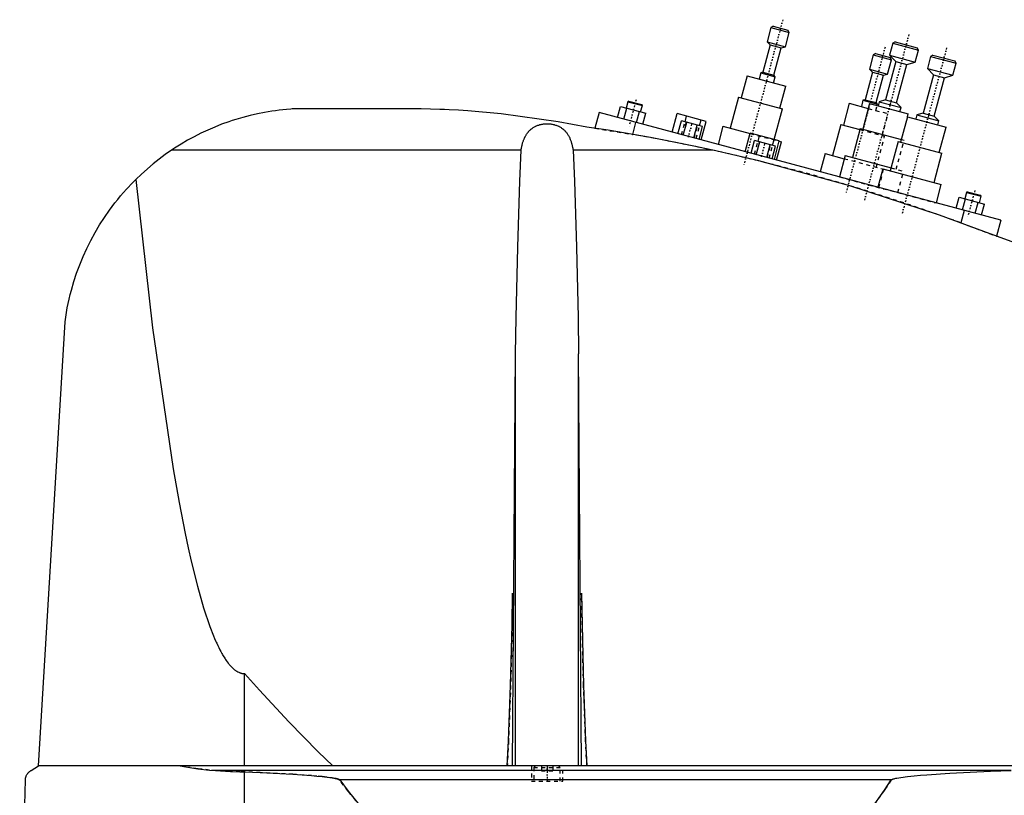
# Model space of a CAD drawing. Extents: x -139 to 702, y -139 to 487.
# Tile 4 of 7: x 300 to 561, y 69 to 275. Entities that reach past the tile are written whole.
import ezdxf

# ---------------------------------------------------------------- set-up
doc = ezdxf.new("R2010")
doc.units = 0
doc.linetypes.add('CENTER', pattern=[1.5, 0.45, -0.5, 0.05, -0.5])
doc.linetypes.add('DASHED', pattern=[2, 1, -1])
for name, color, linetype in [('AM_0', 7, 'CONTINUOUS'), ('AM_3', 7, 'DASHED'), ('AM_7', 7, 'CENTER')]:
    doc.layers.add(name, color=color, linetype=linetype)

msp = doc.modelspace()

# ---------------------------------------------------------------- linework, layer by layer
at = {"layer": 'AM_0', "color": 7, "linetype": 'CONTINUOUS'}
for p, q in [((499.21, 272.47), (498.2, 268.7)), ((499.82, 272.82), (499.21, 272.47)), ((499.21, 272.47), (504.04, 271.18)), ((499.82, 272.82), (503.69, 271.79)), ((503.03, 267.41), (504.04, 271.18)), ((504.04, 271.18), (503.69, 271.79)), ((498.2, 268.7), (499.01, 267.86)), ((498.2, 268.7), (503.03, 267.41)), ((531.45, 268.33), (530.6, 265.14)), ((532.07, 268.68), (531.45, 268.33)), ((531.45, 268.33), (538.22, 266.52)), ((532.07, 268.68), (537.86, 267.13)), ((499.01, 267.86), (497.07, 260.62)), ((499.01, 267.86), (501.91, 267.09)), ((499.97, 259.84), (501.91, 267.09)), ((501.91, 267.09), (503.03, 267.41)), ((537.36, 263.33), (538.22, 266.52)), ((538.22, 266.52), (537.86, 267.13)), ((526.26, 265.22), (525.25, 261.46)), ((526.87, 265.58), (526.26, 265.22)), ((526.26, 265.22), (531.09, 263.93)), ((526.87, 265.58), (530.73, 264.54)), ((532.22, 263.46), (529.5, 253.32)), ((530.08, 260.16), (531.09, 263.93)), ((530.6, 265.14), (532.22, 263.46)), ((530.6, 265.14), (537.36, 263.33)), ((531.09, 263.93), (530.73, 264.54)), ((532.22, 263.46), (535.12, 262.69)), ((535.12, 262.69), (537.36, 263.33)), ((541.45, 264.83), (540.6, 261.64)), ((542.07, 265.18), (541.45, 264.83)), ((541.45, 264.83), (548.22, 263.02)), ((542.07, 265.18), (547.86, 263.63)), ((548.22, 263.02), (547.86, 263.63)), ((496.51, 260.46), (496.07, 258.82)), ((497.07, 260.62), (496.51, 260.46)), ((496.51, 260.46), (500.37, 259.42)), ((497.07, 260.62), (499.97, 259.84)), ((526.06, 260.62), (524.12, 253.37)), ((525.25, 261.46), (526.06, 260.62)), ((525.25, 261.46), (530.08, 260.16)), ((526.06, 260.62), (528.95, 259.84)), ((532.4, 252.55), (535.12, 262.69)), ((540.6, 261.64), (542.22, 259.96)), ((540.6, 261.64), (547.36, 259.83)), ((547.36, 259.83), (548.22, 263.02)), ((492.88, 259.67), (491.33, 253.88)), ((492.88, 259.67), (503.12, 256.93)), ((499.93, 257.78), (500.37, 259.42)), ((500.37, 259.42), (499.97, 259.84)), ((527.01, 252.6), (528.95, 259.84)), ((528.95, 259.84), (530.08, 260.16)), ((542.22, 259.96), (539.5, 249.82)), ((542.22, 259.96), (545.12, 259.19)), ((542.4, 249.05), (545.12, 259.19)), ((545.12, 259.19), (547.36, 259.83)), ((501.57, 251.13), (503.12, 256.93)), ((461.34, 252.85), (460.89, 251.16)), ((461.65, 253.03), (461.34, 252.85)), ((461.34, 252.85), (465.21, 251.82)), ((461.65, 253.03), (465.03, 252.12)), ((490.65, 254.06), (488.45, 245.85)), ((490.65, 254.06), (502.24, 250.95)), ((523.56, 253.21), (523.12, 251.57)), ((524.12, 253.37), (523.56, 253.21)), ((523.56, 253.21), (527.42, 252.18)), ((524.12, 253.37), (527.01, 252.6)), ((527.82, 252.84), (527.54, 251.78)), ((529.5, 253.32), (527.82, 252.84)), ((527.82, 252.84), (533.62, 251.29)), ((529.5, 253.32), (532.4, 252.55)), ((405.5, 251), (374, 251)), ((458.61, 248.67), (459.39, 251.56)), ((459.39, 251.56), (466.08, 249.77)), ((460.29, 248.22), (461.06, 251.12)), ((463.63, 247.32), (464.41, 250.22)), ((464.75, 250.13), (465.21, 251.82)), ((465.21, 251.82), (465.03, 252.12)), ((500.07, 242.84), (502.24, 250.95)), ((519.93, 252.42), (518.37, 246.63)), ((519.93, 252.42), (524.97, 251.07)), ((525.32, 252.37), (523.5, 245.61)), ((525.32, 252.37), (535.55, 249.63)), ((527.42, 252.18), (527.01, 252.6)), ((527.33, 251.83), (527.42, 252.18)), ((533.62, 251.29), (532.4, 252.55)), ((533.33, 250.23), (533.62, 251.29)), ((453.75, 249.97), (452.64, 245.83)), ((560, 221.5), (453.75, 249.97)), ((465.3, 246.87), (466.08, 249.77)), ((473.07, 244.79), (474.39, 249.72)), ((482.11, 247.65), (474.39, 249.72)), ((474.62, 244.38), (475.53, 247.76)), ((481.11, 246.26), (475.53, 247.76)), ((476.48, 247.5), (476.89, 249.05)), ((480.34, 246.47), (480.76, 248.01)), ((480.79, 242.72), (482.11, 247.65)), ((535.32, 248.87), (533.5, 242.11)), ((535.32, 248.87), (545.55, 246.13)), ((535.35, 248.86), (535.55, 249.63)), ((537.82, 249.34), (537.54, 248.28)), ((539.5, 249.82), (537.82, 249.34)), ((537.82, 249.34), (543.62, 247.79)), ((539.5, 249.82), (542.4, 249.05)), ((543.62, 247.79), (542.4, 249.05)), ((543.33, 246.73), (543.62, 247.79)), ((463.41, 247.38), (462.55, 244.19)), ((476.02, 244), (476.93, 247.38)), ((478.81, 243.26), (479.71, 246.64)), ((480.2, 242.88), (481.11, 246.26)), ((486.52, 246.36), (485.23, 241.54)), ((486.52, 246.36), (493.68, 244.45)), ((517.7, 246.81), (515.5, 238.6)), ((517.7, 246.81), (522.74, 245.46)), ((522.83, 245.79), (520.76, 238.07)), ((522.83, 245.79), (533.71, 242.88)), ((543.74, 239.37), (545.55, 246.13)), ((492.39, 239.62), (493.71, 244.54)), ((501.43, 242.47), (493.71, 244.54)), ((493.94, 239.2), (494.85, 242.58)), ((500.43, 241.09), (494.85, 242.58)), ((495.34, 238.83), (496.24, 242.21)), ((495.8, 242.33), (496.21, 243.87)), ((499.66, 241.29), (500.08, 242.84)), ((500.11, 237.55), (501.43, 242.47)), ((500.68, 237.39), (501.98, 242.22)), ((501.41, 242.38), (501.98, 242.22)), ((532.83, 242.29), (530.76, 234.57)), ((532.83, 242.29), (544.42, 239.19)), ((433.13, 240), (340.66, 240)), ((483.81, 240), (446.87, 240)), ((498.13, 238.08), (499.03, 241.46)), ((499.52, 237.71), (500.43, 241.09)), ((513.57, 239.12), (512.27, 234.29)), ((513.57, 239.12), (518.6, 237.77)), ((518.83, 238.58), (517.31, 232.94)), ((518.83, 238.58), (530.97, 235.33)), ((542.35, 231.46), (544.42, 239.19)), ((528.83, 235.08), (527.52, 230.2)), ((528.83, 235.08), (544.28, 230.94)), ((542.97, 226.06), (544.28, 230.94)), ((548.2, 224.66), (548.98, 227.56)), ((548.98, 227.56), (555.67, 225.77)), ((549.88, 224.21), (550.65, 227.11)), ((550.93, 228.85), (550.48, 227.16)), ((551.24, 229.02), (550.93, 228.85)), ((550.93, 228.85), (554.8, 227.81)), ((551.24, 229.02), (554.62, 228.12)), ((554.34, 226.12), (554.8, 227.81)), ((554.8, 227.81), (554.62, 228.12)), ((550.34, 224.09), (549.45, 220.77)), ((553.22, 223.32), (554, 226.21)), ((554.89, 222.87), (555.67, 225.77)), ((560, 221.5), (558.87, 217.27)), ((305.5, 77.05), (312.5, 194.62)), ((430.88, 77.05), (431.67, 186.12)), ((431.67, 77.05), (431.67, 186.12)), ((449.12, 77.05), (448.33, 186.12)), ((448.33, 77.05), (448.33, 186.12)), ((360, 77.05), (360, 101.49)), ((303.5, 75.85), (305.5, 77.05)), ((697, 77.05), (305.5, 77.05)), ((562.76, 75.85), (352.3, 75.85)), ((300.5, 16.5), (302, 73.35)), ((360, 16.5), (360, 75.49)), ((531.04, 73.35), (385.14, 73.35))]:
    msp.add_line(p, q, dxfattribs=at)
for points in [[(374, 251, 0), (373.84, 250.99, 0), (373.51, 250.98, 0), (373.18, 250.96, 0), (373.02, 250.95, 0), (372.85, 250.94, 0), (372.53, 250.92, 0), (372.2, 250.89, 0), (371.06, 250.8, 0), (369.12, 250.6, 0), (368.16, 250.47, 0), (367.2, 250.33, 0), (365.27, 250.01, 0), (363.36, 249.63, 0), (361.45, 249.2, 0), (359.56, 248.7, 0), (357.67, 248.14, 0), (356.73, 247.84, 0), (355.79, 247.53, 0), (353.92, 246.86, 0), (352.08, 246.13, 0), (350.25, 245.34, 0), (348.44, 244.49, 0), (346.66, 243.59, 0), (345.78, 243.11, 0), (344.91, 242.63, 0), (343.18, 241.62, 0), (341.49, 240.55, 0), (340.66, 240, 0)], [(450.5, 246.15, 0), (442.95, 247.54, 0), (427.81, 249.63, 0), (419.04, 250.41, 0), (416.55, 250.57, 0), (414.08, 250.71, 0), (412.84, 250.77, 0), (411.61, 250.82, 0), (409.16, 250.91, 0), (406.72, 250.98, 0), (405.5, 251, 0)], [(433.13, 240, 0), (433.14, 240.1, 0), (433.17, 240.31, 0), (433.21, 240.51, 0), (433.23, 240.61, 0), (433.25, 240.72, 0), (433.29, 240.92, 0), (433.33, 241.12, 0), (433.38, 241.32, 0), (433.43, 241.52, 0), (433.48, 241.72, 0), (433.51, 241.82, 0), (433.54, 241.92, 0), (433.6, 242.12, 0), (433.66, 242.31, 0), (433.72, 242.5, 0), (433.79, 242.69, 0), (433.87, 242.88, 0), (433.9, 242.97, 0), (433.94, 243.06, 0), (434.02, 243.24, 0), (434.11, 243.42, 0), (434.15, 243.51, 0), (434.2, 243.59, 0), (434.29, 243.77, 0), (434.38, 243.93, 0), (434.43, 244.02, 0), (434.48, 244.1, 0), (434.59, 244.26, 0), (434.7, 244.42, 0), (434.81, 244.57, 0), (434.93, 244.72, 0), (435.05, 244.87, 0), (435.11, 244.94, 0), (435.17, 245.01, 0), (435.3, 245.15, 0), (435.43, 245.28, 0), (435.57, 245.41, 0), (435.71, 245.54, 0), (435.86, 245.66, 0), (435.93, 245.71, 0), (436.01, 245.77, 0), (436.16, 245.88, 0), (436.32, 245.99, 0), (436.48, 246.09, 0), (436.65, 246.19, 0), (436.83, 246.28, 0), (436.92, 246.33, 0), (437.01, 246.37, 0), (437.2, 246.46, 0), (437.39, 246.54, 0), (437.59, 246.61, 0), (437.79, 246.68, 0), (438, 246.74, 0), (438.1, 246.77, 0), (438.2, 246.8, 0), (438.41, 246.85, 0), (438.62, 246.89, 0), (438.84, 246.93, 0), (439.05, 246.96, 0), (439.26, 246.98, 0), (439.37, 246.99, 0), (439.48, 247, 0), (439.69, 247.01, 0), (439.9, 247.02, 0), (440, 247.02, 0), (440.1, 247.02, 0), (440.31, 247.01, 0), (440.52, 247, 0), (440.63, 246.99, 0), (440.74, 246.98, 0), (440.95, 246.96, 0), (441.16, 246.93, 0), (441.38, 246.89, 0), (441.59, 246.85, 0), (441.8, 246.8, 0), (441.9, 246.77, 0), (442, 246.74, 0), (442.21, 246.68, 0), (442.41, 246.61, 0), (442.61, 246.54, 0), (442.8, 246.46, 0), (442.99, 246.37, 0), (443.08, 246.33, 0), (443.17, 246.28, 0), (443.35, 246.19, 0), (443.52, 246.09, 0), (443.68, 245.99, 0), (443.84, 245.88, 0), (443.99, 245.77, 0), (444.07, 245.71, 0), (444.14, 245.66, 0), (444.29, 245.54, 0), (444.43, 245.41, 0), (444.57, 245.28, 0), (444.7, 245.15, 0), (444.83, 245.01, 0), (444.89, 244.94, 0), (444.95, 244.87, 0), (445.07, 244.72, 0), (445.19, 244.57, 0), (445.3, 244.42, 0), (445.41, 244.26, 0), (445.52, 244.1, 0), (445.57, 244.02, 0), (445.62, 243.93, 0), (445.71, 243.77, 0), (445.8, 243.59, 0), (445.85, 243.51, 0), (445.89, 243.42, 0), (445.98, 243.24, 0), (446.06, 243.06, 0), (446.1, 242.97, 0), (446.13, 242.88, 0), (446.21, 242.69, 0), (446.28, 242.5, 0), (446.34, 242.31, 0), (446.4, 242.12, 0), (446.46, 241.92, 0), (446.49, 241.82, 0), (446.52, 241.72, 0), (446.57, 241.52, 0), (446.62, 241.32, 0), (446.67, 241.12, 0), (446.71, 240.92, 0), (446.75, 240.72, 0), (446.77, 240.61, 0), (446.79, 240.51, 0), (446.83, 240.31, 0), (446.86, 240.1, 0), (446.87, 240, 0)], [(483.81, 240, 0), (478.39, 241.16, 0), (467.37, 243.33, 0), (456.16, 245.27, 0), (450.5, 246.15, 0)], [(340.66, 240, 0), (338.99, 238.84, 0), (335.77, 236.37, 0), (332.71, 233.71, 0), (331.25, 232.3, 0)], [(431.67, 186.12, 0), (431.81, 195.73, 0), (432.22, 214.34, 0), (432.79, 231.8, 0), (433.13, 240, 0)], [(446.87, 240, 0), (447.21, 231.8, 0), (447.78, 214.34, 0), (448.19, 195.73, 0), (448.33, 186.12, 0)], [(555.5, 218.5, 0), (543.79, 222.83, 0), (520.06, 230.59, 0), (495.97, 237.17, 0), (483.81, 240, 0)], [(312.5, 194.62, 0), (312.67, 195.85, 0), (313.09, 198.26, 0), (313.59, 200.63, 0), (313.87, 201.8, 0), (314.17, 202.96, 0), (314.83, 205.25, 0), (315.57, 207.5, 0), (316.39, 209.72, 0), (317.29, 211.89, 0), (318.26, 214.04, 0), (318.78, 215.1, 0), (319.31, 216.14, 0), (320.44, 218.21, 0), (321.64, 220.24, 0), (322.92, 222.23, 0), (324.27, 224.17, 0), (325.7, 226.07, 0), (326.44, 227, 0), (327.2, 227.91, 0), (328.77, 229.71, 0), (330.4, 231.45, 0), (331.25, 232.3, 0)], [(331.25, 232.3, 0), (335.67, 193.02, 0), (341.08, 155.68, 0), (342.67, 146.74, 0), (344.27, 138.59, 0), (345.07, 134.81, 0), (345.88, 131.23, 0), (347.51, 124.67, 0), (349.16, 118.92, 0), (350.81, 113.98, 0), (351.78, 111.48, 0), (352.05, 110.81, 0), (352.33, 110.17, 0), (352.47, 109.86, 0), (352.61, 109.55, 0), (352.88, 108.96, 0), (353.16, 108.38, 0), (353.44, 107.83, 0), (353.72, 107.31, 0), (354, 106.8, 0), (354.13, 106.56, 0), (354.27, 106.32, 0), (354.55, 105.86, 0), (354.83, 105.42, 0), (354.97, 105.21, 0), (355.11, 105.01, 0), (355.39, 104.62, 0), (355.67, 104.25, 0), (355.81, 104.08, 0), (355.95, 103.91, 0), (356.23, 103.59, 0), (356.5, 103.29, 0), (356.78, 103.01, 0), (357.06, 102.76, 0), (357.34, 102.53, 0), (357.48, 102.42, 0), (357.62, 102.32, 0), (357.9, 102.14, 0), (358.18, 101.98, 0), (358.46, 101.84, 0), (358.62, 101.77, 0), (358.67, 101.75, 0), (358.72, 101.73, 0), (358.74, 101.73, 0), (358.76, 101.72, 0), (358.81, 101.7, 0), (358.86, 101.68, 0), (358.9, 101.67, 0), (358.95, 101.65, 0), (359, 101.64, 0), (359.02, 101.63, 0), (359.04, 101.63, 0), (359.09, 101.61, 0), (359.14, 101.6, 0), (359.16, 101.6, 0), (359.18, 101.59, 0), (359.23, 101.58, 0), (359.28, 101.57, 0), (359.3, 101.56, 0), (359.32, 101.56, 0), (359.37, 101.55, 0), (359.42, 101.54, 0), (359.46, 101.53, 0), (359.51, 101.53, 0), (359.56, 101.52, 0), (359.58, 101.52, 0), (359.6, 101.52, 0), (359.65, 101.51, 0), (359.7, 101.51, 0), (359.74, 101.5, 0), (359.79, 101.5, 0), (359.84, 101.5, 0), (359.86, 101.5, 0), (359.88, 101.49, 0), (359.93, 101.49, 0), (359.98, 101.49, 0), (360, 101.49, 0)], [(598.5, 201.01, 0), (591.43, 204.15, 0), (577.17, 210.17, 0), (562.76, 215.82, 0), (555.5, 218.5, 0)], [(429.47, 77.05, 0), (429.81, 83.72, 0), (430.36, 98.37, 0), (430.75, 114.39, 0), (430.88, 122.75, 0)], [(449.12, 122.75, 0), (449.25, 114.39, 0), (449.64, 98.37, 0), (450.19, 83.72, 0), (450.53, 77.05, 0)], [(360, 101.49, 0), (363.89, 97.11, 0), (371.66, 88.72, 0), (379.43, 80.82, 0), (383.32, 77.05, 0)], [(302, 73.35, 0), (302, 73.35, 0), (302, 73.36, 0), (302, 73.37, 0), (302, 73.38, 0), (302, 73.38, 0), (302, 73.39, 0), (302, 73.4, 0), (302, 73.41, 0), (302, 73.42, 0), (302, 73.43, 0), (302, 73.43, 0), (302, 73.44, 0), (302, 73.45, 0), (302.01, 73.46, 0), (302.01, 73.47, 0), (302.01, 73.47, 0), (302.01, 73.48, 0), (302.01, 73.49, 0), (302.01, 73.49, 0), (302.01, 73.5, 0), (302.01, 73.51, 0), (302.01, 73.52, 0), (302.01, 73.54, 0), (302.02, 73.59, 0), (302.02, 73.65, 0), (302.03, 73.7, 0), (302.04, 73.74, 0), (302.05, 73.79, 0), (302.05, 73.81, 0), (302.06, 73.84, 0), (302.06, 73.88, 0), (302.07, 73.92, 0), (302.08, 73.96, 0), (302.09, 74, 0), (302.1, 74.03, 0), (302.11, 74.05, 0), (302.11, 74.07, 0), (302.12, 74.11, 0), (302.13, 74.14, 0), (302.14, 74.16, 0), (302.14, 74.17, 0), (302.16, 74.21, 0), (302.17, 74.24, 0), (302.17, 74.26, 0), (302.18, 74.27, 0), (302.19, 74.31, 0), (302.2, 74.34, 0), (302.25, 74.44, 0), (302.32, 74.61, 0), (302.4, 74.76, 0), (302.48, 74.89, 0), (302.57, 75.01, 0), (302.61, 75.06, 0), (302.65, 75.12, 0), (302.74, 75.22, 0), (302.83, 75.32, 0), (302.93, 75.42, 0), (303.02, 75.51, 0), (303.12, 75.59, 0), (303.18, 75.63, 0), (303.23, 75.67, 0), (303.33, 75.75, 0), (303.44, 75.82, 0), (303.5, 75.85, 0)], [(342.93, 77.05, 0), (344.47, 76.79, 0), (347.58, 76.34, 0), (350.72, 75.99, 0), (352.3, 75.85, 0)], [(352.3, 75.85, 0), (353.62, 75.75, 0), (356.22, 75.59, 0), (358.77, 75.5, 0), (360, 75.49, 0)], [(531.04, 73.35, 0), (531.05, 73.35, 0), (531.05, 73.36, 0), (531.06, 73.37, 0), (531.06, 73.37, 0), (531.06, 73.37, 0), (531.07, 73.38, 0), (531.07, 73.38, 0), (531.08, 73.39, 0), (531.09, 73.39, 0), (531.09, 73.4, 0), (531.09, 73.4, 0), (531.1, 73.4, 0), (531.1, 73.41, 0), (531.11, 73.41, 0), (531.13, 73.43, 0), (531.15, 73.44, 0), (531.17, 73.45, 0), (531.22, 73.48, 0), (531.26, 73.5, 0), (531.3, 73.52, 0), (531.35, 73.54, 0), (531.4, 73.56, 0), (531.42, 73.57, 0), (531.44, 73.57, 0), (531.49, 73.59, 0), (531.54, 73.61, 0), (531.69, 73.65, 0), (531.83, 73.69, 0), (531.96, 73.73, 0), (532.24, 73.79, 0), (532.52, 73.85, 0), (533.54, 74.02, 0), (535.34, 74.26, 0), (536.23, 74.36, 0), (537.11, 74.45, 0), (538.78, 74.6, 0), (540.47, 74.74, 0), (546.52, 75.14, 0), (557.28, 75.66, 0), (562.76, 75.85, 0)], [(360, 75.49, 0), (364.12, 75.31, 0), (372.73, 74.85, 0), (377.71, 74.5, 0), (379.1, 74.38, 0), (380.47, 74.24, 0), (381.15, 74.17, 0), (381.81, 74.09, 0), (383.13, 73.91, 0), (383.95, 73.76, 0), (384.18, 73.71, 0), (384.41, 73.65, 0), (384.52, 73.62, 0), (384.63, 73.59, 0), (384.76, 73.55, 0), (384.79, 73.54, 0), (384.83, 73.52, 0), (384.84, 73.52, 0), (384.86, 73.51, 0), (384.9, 73.5, 0), (384.93, 73.48, 0), (384.96, 73.47, 0), (385, 73.45, 0), (385.03, 73.43, 0), (385.05, 73.42, 0), (385.07, 73.41, 0), (385.08, 73.4, 0), (385.09, 73.39, 0), (385.09, 73.39, 0), (385.1, 73.39, 0), (385.1, 73.39, 0), (385.11, 73.38, 0), (385.11, 73.38, 0), (385.12, 73.37, 0), (385.12, 73.37, 0), (385.12, 73.37, 0), (385.13, 73.36, 0), (385.13, 73.36, 0), (385.13, 73.36, 0), (385.14, 73.35, 0), (385.14, 73.35, 0)], [(385.14, 73.35, 0), (387.39, 70.43, 0), (391.88, 64.83, 0), (396.37, 59.53, 0), (398.61, 56.99, 0), (400.86, 54.53, 0), (405.35, 49.84, 0), (409.84, 45.46, 0), (414.33, 41.38, 0), (418.83, 37.61, 0), (423.32, 34.15, 0), (425.56, 32.53, 0), (427.81, 30.99, 0), (432.3, 28.14, 0), (436.8, 25.59, 0), (441.29, 23.35, 0), (445.78, 21.42, 0), (450.27, 19.79, 0), (452.52, 19.09, 0), (454.77, 18.47, 0), (459.26, 17.45, 0), (463.75, 16.74, 0), (466, 16.5, 0)], [(466, 16.5, 0), (467.81, 17, 0), (471.42, 18.17, 0), (475.04, 19.6, 0), (476.84, 20.41, 0), (478.65, 21.27, 0), (482.26, 23.19, 0), (485.88, 25.36, 0), (489.49, 27.78, 0), (493.11, 30.44, 0), (496.72, 33.35, 0), (498.53, 34.9, 0), (500.33, 36.51, 0), (503.95, 39.92, 0), (507.56, 43.57, 0), (511.17, 47.47, 0), (514.79, 51.62, 0), (518.4, 56.02, 0), (520.21, 58.31, 0), (522.01, 60.66, 0), (525.62, 65.55, 0), (529.24, 70.69, 0), (531.04, 73.35, 0)]]:
    msp.add_polyline3d(points, dxfattribs=at)
at = {"layer": 'AM_3', "color": 6, "linetype": 'DASHED'}
for p, q in [((524.97, 251.07), (530.17, 249.68)), ((526.98, 250.54), (527.33, 251.83)), ((475.57, 244.12), (476.48, 247.5)), ((528.61, 243.89), (530.17, 249.68)), ((533.74, 242.87), (535.35, 248.86)), ((452.64, 245.83), (462.55, 244.19)), ((476.82, 247.41), (475.92, 244.03)), ((478.91, 243.23), (479.82, 246.61)), ((479.44, 243.09), (480.34, 246.47)), ((522.74, 245.46), (529.29, 243.7)), ((493.68, 244.45), (501.41, 242.38)), ((494.89, 238.95), (495.8, 242.33)), ((496.14, 242.23), (495.23, 238.85)), ((500.04, 242.74), (500.07, 242.84)), ((527.09, 235.49), (529.29, 243.7)), ((532.35, 234.96), (534.42, 242.69)), ((533.71, 242.88), (534.42, 242.69)), ((498.23, 238.05), (499.13, 241.43)), ((498.76, 237.91), (499.66, 241.29)), ((518.6, 237.77), (529.02, 234.98)), ((527.73, 230.15), (529.02, 234.98)), ((530.97, 235.33), (534.28, 234.44)), ((532.77, 228.8), (534.28, 234.44)), ((517.31, 232.94), (542.97, 226.06)), ((549.45, 220.77), (558.87, 217.27)), ((435.85, 77.05), (435.85, 73.05)), ((436.9, 77.05), (436.5, 76.65)), ((436.5, 76.65), (436.5, 73.05)), ((436.5, 76.65), (443.5, 76.65)), ((438.5, 77.05), (438.5, 75.8)), ((438.5, 75.8), (441.5, 75.8)), ((440, 77.05), (440, 75.8)), ((441.5, 77.05), (441.5, 75.8)), ((443.5, 76.65), (443.1, 77.05)), ((443.5, 73.05), (443.5, 76.65)), ((444.15, 73.05), (444.15, 77.05)), ((435.85, 73.05), (444.15, 73.05))]:
    msp.add_line(p, q, dxfattribs=at)
for points in [[(430.88, 122.75, 0), (430.75, 114.39, 0), (430.36, 98.37, 0), (429.81, 83.72, 0), (429.47, 77.05, 0)], [(450.53, 77.05, 0), (450.19, 83.72, 0), (449.64, 98.37, 0), (449.25, 114.39, 0), (449.12, 122.75, 0)], [(352.3, 75.85, 0), (350.72, 75.99, 0), (347.58, 76.34, 0), (344.47, 76.79, 0), (342.93, 77.05, 0)], [(360, 75.49, 0), (358.77, 75.5, 0), (356.22, 75.59, 0), (353.62, 75.75, 0), (352.3, 75.85, 0)], [(385.14, 73.35, 0), (385.14, 73.35, 0), (385.13, 73.36, 0), (385.13, 73.36, 0), (385.13, 73.36, 0), (385.12, 73.37, 0), (385.12, 73.37, 0), (385.12, 73.37, 0), (385.11, 73.38, 0), (385.11, 73.38, 0), (385.1, 73.39, 0), (385.1, 73.39, 0), (385.09, 73.39, 0), (385.09, 73.39, 0), (385.08, 73.4, 0), (385.07, 73.41, 0), (385.05, 73.42, 0), (385.03, 73.43, 0), (385, 73.45, 0), (384.96, 73.47, 0), (384.93, 73.48, 0), (384.9, 73.5, 0), (384.86, 73.51, 0), (384.84, 73.52, 0), (384.83, 73.52, 0), (384.79, 73.54, 0), (384.76, 73.55, 0), (384.63, 73.59, 0), (384.52, 73.62, 0), (384.41, 73.65, 0), (384.18, 73.71, 0), (383.95, 73.76, 0), (383.13, 73.91, 0), (381.81, 74.09, 0), (381.15, 74.17, 0), (380.47, 74.24, 0), (379.1, 74.38, 0), (377.71, 74.5, 0), (372.73, 74.85, 0), (364.12, 75.31, 0), (360, 75.49, 0)], [(466, 16.5, 0), (463.75, 16.74, 0), (459.26, 17.45, 0), (454.77, 18.47, 0), (452.52, 19.09, 0), (450.27, 19.79, 0), (445.78, 21.42, 0), (441.29, 23.35, 0), (436.8, 25.59, 0), (432.3, 28.14, 0), (427.81, 30.99, 0), (425.56, 32.53, 0), (423.32, 34.15, 0), (418.83, 37.61, 0), (414.33, 41.38, 0), (409.84, 45.46, 0), (405.35, 49.84, 0), (400.86, 54.53, 0), (398.61, 56.99, 0), (396.37, 59.53, 0), (391.88, 64.83, 0), (387.39, 70.43, 0), (385.14, 73.35, 0)], [(531.04, 73.35, 0), (529.24, 70.69, 0), (525.62, 65.55, 0), (522.01, 60.66, 0), (520.21, 58.31, 0), (518.4, 56.02, 0), (514.79, 51.62, 0), (511.17, 47.47, 0), (507.56, 43.57, 0), (503.95, 39.92, 0), (500.33, 36.51, 0), (498.53, 34.9, 0), (496.72, 33.35, 0), (493.11, 30.44, 0), (489.49, 27.78, 0), (485.88, 25.36, 0), (482.26, 23.19, 0), (478.65, 21.27, 0), (476.84, 20.41, 0), (475.04, 19.6, 0), (471.42, 18.17, 0), (467.81, 17, 0), (466, 16.5, 0)]]:
    msp.add_polyline3d(points, dxfattribs=at)
msp.add_arc((376.43, -248.33), 500, 69.754, 80.0812, dxfattribs=at)
at = {"layer": 'AM_7', "color": 4, "linetype": 'CENTER'}
for p, q in [((502.36, 274.55), (491.96, 235.77)), ((535.69, 270.62), (523.95, 226.79)), ((529.4, 267.3), (519.01, 228.52)), ((545.69, 267.12), (533.95, 223.29)), ((463.54, 253.32), (461.67, 246.34)), ((477.37, 243.46), (478.36, 247.18)), ((496.69, 238.28), (497.68, 242)), ((553.13, 229.31), (551.26, 222.34)), ((440, 77.25), (440, 72.85))]:
    msp.add_line(p, q, dxfattribs=at)

doc.saveas('drawing.dxf')
